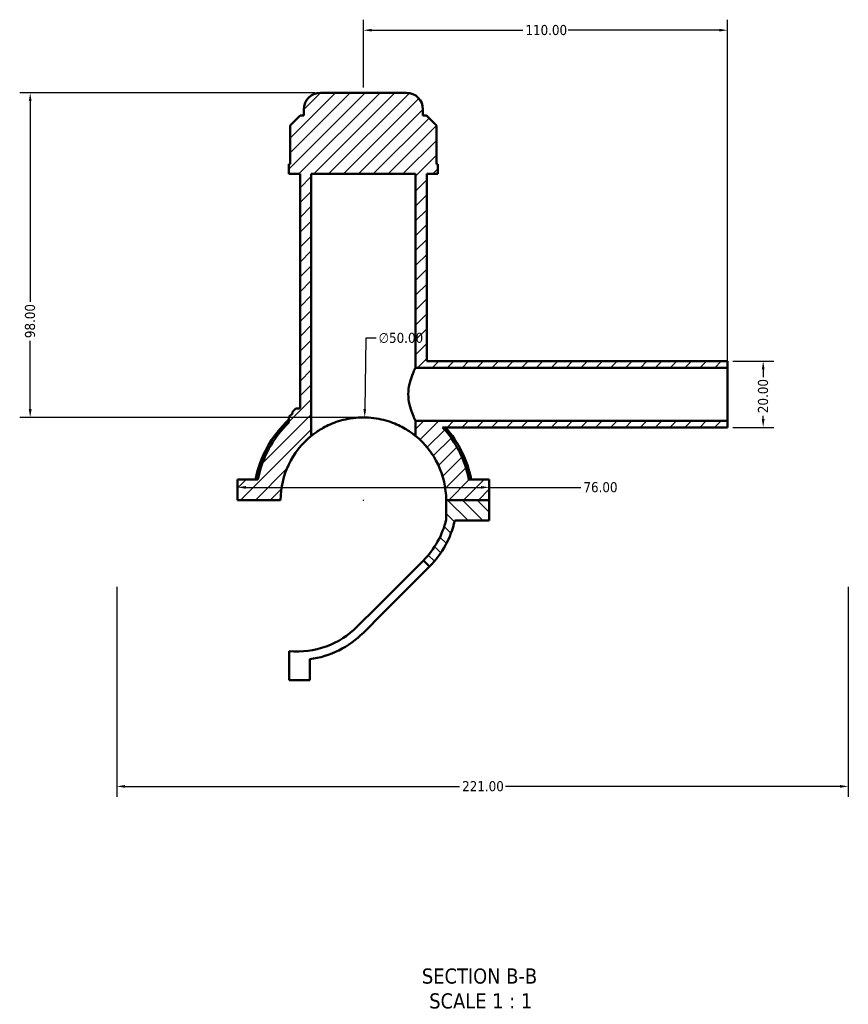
# Model space of a CAD drawing. Header units: millimetres. Extents: x 0 to 898, y -421 to 939.
# Tile 1 of 5: x 275 to 525, y -421 to -124. Entities that reach past the tile are written whole.
import ezdxf

# ---------------------------------------------------------------- set-up
doc = ezdxf.new("R2010")
doc.units = ezdxf.units.MM
for name, color, linetype, lineweight in [('Dimension (ANSI)', 7, 'Continuous', 25), ('Hatch (ANSI)', 7, 'Continuous', 18), ('Symbol (ANSI)', 7, 'Continuous', 25), ('Visible (ANSI)', 7, 'Continuous', 50)]:
    doc.layers.add(name, color=color, linetype=linetype, lineweight=lineweight)
doc.styles.add('Label Text (ANSI)', font='tahoma.ttf')
doc.styles.add('Note Text (ANSI)', font='tahoma.ttf')
doc.dimstyles.new('Default - mm (ANSI)', dxfattribs={"dimtxt": 3.048, "dimasz": 2.5, "dimexe": 3.175, "dimexo": 1.6002, "dimgap": 0.8, "dimtad": 0, "dimtoh": 1, "dimrnd": 1e-08, "dimzin": 4, "dimdsep": 46, "dimtxsty": 'Note Text (ANSI)', "dimcen": 0.09, "dimdle": 10, "dimclrd": 256, "dimclre": 256, "dimclrt": 256, "dimadec": 1, "dimazin": 1, "dimtfac": 1, "dimtofl": 0, "dimtmove": 0, "dimatfit": 3, "dimfxl": 1, "dimtolj": 1, "dimtzin": 4, "dimlwd": -1, "dimlwe": -1, "dimarcsym": 0})

# ---------------------------------------------------------------- blocks, each defined once
blk = doc.blocks.new('*D7')
at = {"layer": 'Defpoints', "color": 0, "transparency": 16777216}
for p in [(378.92, -244.28), (378.14, -294.28)]:
    blk.add_point(p, dxfattribs=at)
at = {"layer": 'Dimension (ANSI)', "transparency": 16777216}
for p, q in [((379.29, -220.35), (378.96, -241.78)), ((382.35, -220.35), (379.29, -220.35)), ((378.44, -269.28), (378.62, -269.28)), ((378.53, -269.37), (378.53, -269.19))]:
    blk.add_line(p, q, dxfattribs=at)
blk.add_solid([(378.54, -241.77), (379.37, -241.79), (378.92, -244.28)], dxfattribs=at)
at = {"layer": 'Dimension (ANSI)', "color": 230, "true_color": 0xff0080, "transparency": 16777216, "insert": (383.15, -218.71), "char_height": 3.048, "attachment_point": 1, "style": 'Note Text (ANSI)'}
blk.add_mtext('\\A1;∅50.00', dxfattribs=at)
blk = doc.blocks.new('*D9')
at = {"layer": 'Defpoints', "color": 0, "transparency": 16777216}
for p in [(365.53, -146.28), (277.87, -244.28), (378.53, -244.28)]:
    blk.add_point(p, dxfattribs=at)
at = {"layer": 'Dimension (ANSI)', "transparency": 16777216}
for p, q in [((363.93, -146.28), (274.69, -146.28)), ((277.87, -148.78), (277.87, -209.42)), ((277.87, -241.78), (277.87, -221.14)), ((376.93, -244.28), (274.69, -244.28))]:
    blk.add_line(p, q, dxfattribs=at)
for points in [[(277.45, -148.78), (278.28, -148.78), (277.87, -146.28)], [(277.45, -241.78), (278.28, -241.78), (277.87, -244.28)]]:
    blk.add_solid(points, dxfattribs=at)
at = {"layer": 'Dimension (ANSI)', "color": 230, "true_color": 0xff0080, "transparency": 16777216, "insert": (276.27, -220.34), "char_height": 3.048, "attachment_point": 1, "rotation": 90, "style": 'Note Text (ANSI)'}
blk.add_mtext('\\A1;98.00', dxfattribs=at)
blk = doc.blocks.new('*D10')
at = {"layer": 'Defpoints', "color": 0, "transparency": 16777216}
for p in [(488.53, -227.28), (488.53, -247.28), (499.31, -247.28)]:
    blk.add_point(p, dxfattribs=at)
at = {"layer": 'Dimension (ANSI)', "transparency": 16777216}
for p, q in [((490.13, -227.28), (502.49, -227.28)), ((499.31, -229.78), (499.31, -232.15)), ((499.31, -244.78), (499.31, -243.78)), ((490.13, -247.28), (502.49, -247.28))]:
    blk.add_line(p, q, dxfattribs=at)
for points in [[(498.89, -229.78), (499.73, -229.78), (499.31, -227.28)], [(498.89, -244.78), (499.73, -244.78), (499.31, -247.28)]]:
    blk.add_solid(points, dxfattribs=at)
at = {"layer": 'Dimension (ANSI)', "color": 230, "true_color": 0xff0080, "transparency": 16777216, "insert": (497.72, -242.98), "char_height": 3.048, "attachment_point": 1, "rotation": 90, "style": 'Note Text (ANSI)'}
blk.add_mtext('\\A1;20.00', dxfattribs=at)
blk = doc.blocks.new('*D11')
at = {"layer": 'Defpoints', "color": 0, "transparency": 16777216}
for p in [(488.53, -127.37), (378.53, -146.28), (488.53, -229.28)]:
    blk.add_point(p, dxfattribs=at)
at = {"layer": 'Dimension (ANSI)', "transparency": 16777216}
for p, q in [((378.53, -144.68), (378.53, -124.19)), ((488.53, -227.68), (488.53, -124.19)), ((381.03, -127.37), (426.69, -127.37)), ((486.03, -127.37), (440.37, -127.37))]:
    blk.add_line(p, q, dxfattribs=at)
for points in [[(381.03, -126.95), (381.03, -127.78), (378.53, -127.37)], [(486.03, -126.95), (486.03, -127.78), (488.53, -127.37)]]:
    blk.add_solid(points, dxfattribs=at)
at = {"layer": 'Dimension (ANSI)', "color": 230, "true_color": 0xff0080, "transparency": 16777216, "insert": (427.49, -125.78), "char_height": 3.048, "attachment_point": 1, "style": 'Note Text (ANSI)'}
blk.add_mtext('\\A1;110.00', dxfattribs=at)
blk = doc.blocks.new('*D12')
at = {"layer": 'Defpoints', "color": 0, "transparency": 16777216}
for p in [(304.03, -293.83), (525.03, -293.83), (525.03, -355.68)]:
    blk.add_point(p, dxfattribs=at)
at = {"layer": 'Dimension (ANSI)', "transparency": 16777216}
for p, q in [((304.03, -295.43), (304.03, -358.85)), ((525.03, -295.43), (525.03, -358.85)), ((306.53, -355.68), (407.57, -355.68)), ((522.53, -355.68), (421.49, -355.68))]:
    blk.add_line(p, q, dxfattribs=at)
for points in [[(306.53, -355.26), (306.53, -356.1), (304.03, -355.68)], [(522.53, -355.26), (522.53, -356.1), (525.03, -355.68)]]:
    blk.add_solid(points, dxfattribs=at)
at = {"layer": 'Dimension (ANSI)', "color": 230, "true_color": 0xff0080, "transparency": 16777216, "insert": (408.37, -354.09), "char_height": 3.048, "attachment_point": 1, "style": 'Note Text (ANSI)'}
blk.add_mtext('\\A1;221.00', dxfattribs=at)
blk = doc.blocks.new('*D13')
at = {"layer": 'Defpoints', "color": 0, "transparency": 16777216}
for p in [(340.53, -265.39), (416.53, -265.39), (416.53, -265.39)]:
    blk.add_point(p, dxfattribs=at)
at = {"layer": 'Dimension (ANSI)', "transparency": 16777216}
for p, q in [((343.03, -265.39), (414.03, -265.39)), ((416.53, -265.39), (444.21, -265.39))]:
    blk.add_line(p, q, dxfattribs=at)
for points in [[(343.03, -264.98), (343.03, -265.81), (340.53, -265.39)], [(414.03, -264.98), (414.03, -265.81), (416.53, -265.39)]]:
    blk.add_solid(points, dxfattribs=at)
at = {"layer": 'Dimension (ANSI)', "color": 230, "true_color": 0xff0080, "transparency": 16777216, "insert": (445.01, -263.81), "char_height": 3.048, "attachment_point": 1, "style": 'Note Text (ANSI)'}
blk.add_mtext('\\A1;76.00', dxfattribs=at)

msp = doc.modelspace()

# ---------------------------------------------------------------- hatches: boundary and pattern name
at = {"layer": 'Hatch (ANSI)'}
h = msp.add_hatch(dxfattribs=at)
h.set_pattern_fill('ANSI31', color=256, scale=25.4, style=0)
h.set_pattern_definition([(45, (0, 0), (-2.245064, 2.245064), [])])
edge = h.paths.add_edge_path()
edge.add_line((340.531, -269.227), (353.531, -269.227))
edge.add_ellipse((378.531, -269.277), major_axis=(-25, 0.05), ratio=1, start_angle=309.16471, end_angle=360, ccw=False)
edge.add_line((362.781, -249.862), (362.781, -170.777))
edge.add_line((362.781, -170.777), (394.281, -170.777))
edge.add_line((394.281, -170.777), (394.281, -229.277))
edge.add_line((394.281, -229.277), (488.531, -229.277))
edge.add_line((488.531, -229.277), (488.531, -227.277))
edge.add_line((488.531, -227.277), (397.656, -227.277))
edge.add_line((397.656, -227.277), (397.656, -170.777))
edge.add_line((397.656, -170.777), (401.031, -170.777))
edge.add_line((401.031, -170.777), (401.031, -167.837))
edge.add_line((401.031, -167.837), (400.619, -167.837))
edge.add_line((400.619, -167.837), (400.619, -156.137))
edge.add_line((400.619, -156.137), (397.619, -153.137))
edge.add_line((397.619, -153.137), (396.531, -153.137))
edge.add_line((396.531, -153.137), (396.531, -151.277))
edge.add_ellipse((391.531, -151.277), major_axis=(5, 0), ratio=1, start_angle=0, end_angle=90)
edge.add_line((391.531, -146.277), (365.531, -146.277))
edge.add_ellipse((365.531, -151.277), major_axis=(0, 5), ratio=1, start_angle=0, end_angle=90)
edge.add_line((360.531, -151.277), (360.531, -153.137))
edge.add_line((360.531, -153.137), (359.443, -153.137))
edge.add_line((359.443, -153.137), (356.443, -156.137))
edge.add_line((356.443, -156.137), (356.443, -167.837))
edge.add_line((356.443, -167.837), (356.031, -167.837))
edge.add_line((356.031, -167.837), (356.031, -170.777))
edge.add_line((356.031, -170.777), (359.406, -170.777))
edge.add_line((359.406, -170.777), (359.406, -241.408))
edge.add_ellipse((378.531, -269.277), major_axis=(-19.125, 27.869), ratio=1, start_angle=0, end_angle=0.50273)
edge.add_line((359.162, -241.577), (358.156, -241.577))
edge.add_line((358.156, -241.577), (357.156, -242.577))
edge.add_line((357.156, -242.577), (357.156, -243.094))
edge.add_ellipse((378.531, -269.277), major_axis=(-21.375, 26.183), ratio=1, start_angle=0, end_angle=2.12313)
edge.add_spline(control_points=[(356.201, -243.904), (356.165, -243.935), (356.135, -243.971), (356.084, -244.051), (356.064, -244.094), (356.038, -244.185), (356.031, -244.232), (356.031, -244.279)], knot_values=[-0.0425256, -0.0425256, -0.0425256, -0.0425256, -0.0283504, -0.0283504, -0.0141752, -0.0141752, 0, 0, 0, 0], degree=3, periodic=0)
edge.add_line((356.031, -244.279), (356.031, -245.825))
edge.add_ellipse((378.531, -269.277), major_axis=(-22.5, 23.452), ratio=1, start_angle=0, end_angle=35.09945)
edge.add_line((346.638, -263.027), (340.531, -263.027))
edge.add_line((340.531, -263.027), (340.531, -269.227))
edge = h.paths.add_edge_path()
edge.add_line((403.531, -269.227), (416.531, -269.227))
edge.add_line((416.531, -269.227), (416.531, -263.027))
edge.add_line((416.531, -263.027), (410.425, -263.027))
edge.add_ellipse((378.531, -269.277), major_axis=(31.893, 6.25), ratio=1, start_angle=0, end_angle=31.51618)
edge.add_line((402.453, -247.277), (488.531, -247.277))
edge.add_line((488.531, -247.277), (488.531, -245.277))
edge.add_line((488.531, -245.277), (394.281, -245.277))
edge.add_line((394.281, -245.277), (394.281, -249.862))
edge.add_ellipse((378.531, -269.277), major_axis=(15.75, 19.415), ratio=1, start_angle=309.16471, end_angle=360, ccw=False)
h = msp.add_hatch(dxfattribs=at)
h.set_pattern_fill('ANSI31', color=256, scale=25.4, angle=90.00021, style=0)
h.set_pattern_definition([(135.0002, (0, 0), (-2.245056, -2.245072), [])])
edge = h.paths.add_edge_path()
edge.add_line((416.531, -269.227), (403.531, -269.227))
edge.add_line((403.531, -269.227), (403.531, -275.134))
edge.add_ellipse((378.531, -269.277), major_axis=(25, -5.857), ratio=1, start_angle=328.18514, end_angle=360, ccw=False)
edge.add_line((396.687, -287.433), (398.526, -289.272))
edge.add_ellipse((378.531, -269.277), major_axis=(19.995, -19.995), ratio=1, start_angle=0, end_angle=32.43821)
edge.add_line((406.131, -275.427), (416.531, -275.427))
edge.add_line((416.531, -275.427), (416.531, -269.227))

# ---------------------------------------------------------------- linework, layer by layer
at = {"layer": 'Visible (ANSI)'}
for p, q in [((391.531, -146.277), (365.531, -146.277)), ((360.531, -151.277), (360.531, -153.137)), ((396.531, -153.137), (396.531, -151.277)), ((359.443, -153.137), (356.443, -156.137)), ((360.531, -153.137), (359.443, -153.137)), ((397.619, -153.137), (396.531, -153.137)), ((400.619, -156.137), (397.619, -153.137)), ((356.443, -156.137), (356.443, -167.837)), ((400.619, -167.837), (400.619, -156.137)), ((356.443, -167.837), (356.031, -167.837)), ((356.031, -167.837), (356.031, -170.777)), ((401.031, -167.837), (400.619, -167.837)), ((401.031, -170.777), (401.031, -167.837)), ((356.031, -170.777), (359.406, -170.777)), ((359.406, -170.777), (359.406, -241.408)), ((362.781, -249.862), (362.781, -170.777)), ((362.781, -170.777), (394.281, -170.777)), ((394.281, -170.777), (394.281, -229.277)), ((397.656, -227.277), (397.656, -170.777)), ((397.656, -170.777), (401.031, -170.777)), ((488.531, -227.277), (397.656, -227.277)), ((488.531, -229.277), (488.531, -227.277)), ((394.281, -229.277), (488.531, -229.277)), ((488.531, -245.277), (488.531, -229.277)), ((358.156, -241.577), (357.156, -242.577)), ((357.156, -242.577), (357.156, -243.094)), ((359.162, -241.577), (358.156, -241.577)), ((356.031, -244.279), (356.031, -245.825)), ((488.531, -245.277), (394.281, -245.277)), ((394.281, -245.277), (394.281, -249.862)), ((488.531, -247.277), (488.531, -245.277)), ((402.453, -247.277), (488.531, -247.277)), ((346.638, -263.027), (340.531, -263.027)), ((340.531, -263.027), (340.531, -269.227)), ((416.531, -263.027), (410.425, -263.027)), ((416.531, -269.227), (416.531, -263.027)), ((340.531, -269.227), (353.531, -269.227)), ((403.531, -269.227), (416.531, -269.227)), ((416.531, -269.227), (403.531, -269.227)), ((403.531, -269.227), (403.531, -275.134)), ((416.531, -275.427), (416.531, -269.227)), ((406.131, -275.427), (416.531, -275.427)), ((382.545, -301.575), (396.687, -287.433)), ((396.687, -287.433), (398.526, -289.272)), ((398.526, -289.272), (384.384, -303.414)), ((376.693, -307.428), (382.545, -301.575)), ((384.384, -303.414), (378.531, -309.266)), ((356.131, -323.646), (356.131, -314.836)), ((362.331, -317.293), (362.331, -323.646)), ((362.331, -323.646), (356.131, -323.646))]:
    msp.add_line(p, q, dxfattribs=at)
for centre, radius, start, end in [((365.531, -151.277), 5, 90, 180), ((391.531, -151.277), 5, 0, 90), ((378.531, -269.277), 33.8, 129.22715, 131.35028), ((378.531, -269.277), 33.8, 124.45984, 124.96256), ((378.531, -269.277), 33.15, 132.74472, 169.13259), ((378.531, -269.277), 32.5, 133.81306, 168.91251), ((378.531, -269.277), 32.5, 11.08749, 42.60367), ((378.531, -269.277), 33.15, 10.86741, 41.57885), ((378.531, -269.277), 25, 129.05012, 179.88541), ((378.531, -269.277), 25, 0.11459, 50.94988), ((378.531, -269.277), 25.677, 315, 346.81486), ((378.531, -269.277), 28.277, 315, 347.43821), ((358.536, -289.272), 25.677, 264.62515, 315), ((358.536, -289.272), 28.277, 277.71249, 315)]:
    msp.add_arc(centre, radius, start, end, dxfattribs=at)
for points, knots in [([(394.281, -229.277), (394.281, -229.277), (394.172, -229.485), (393.779, -230.308), (393.499, -230.921), (392.961, -232.321), (392.663, -233.207), (392.227, -235.171), (392.098, -236.25), (392.098, -237.277)], [3.6928927, 3.6928927, 3.6928927, 3.6928927, 4.0001823, 4.0001823, 4.3074718, 4.3074718, 4.6156644, 4.6156644, 4.923857, 4.923857, 4.923857, 4.923857]), ([(392.098, -237.277), (392.098, -238.304), (392.227, -239.383), (392.663, -241.346), (392.961, -242.233), (393.499, -243.633), (393.779, -244.246), (394.172, -245.068), (394.281, -245.277), (394.281, -245.277)], [0, 0, 0, 0, 0.3081926, 0.3081926, 0.6163851, 0.6163851, 0.9236747, 0.9236747, 1.2309642, 1.2309642, 1.2309642, 1.2309642]), ([(356.201, -243.904), (356.165, -243.935), (356.135, -243.971), (356.084, -244.051), (356.064, -244.094), (356.038, -244.185), (356.031, -244.232), (356.031, -244.279)], [-0.042525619, -0.042525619, -0.042525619, -0.042525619, -0.028350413, -0.028350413, -0.014175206, -0.014175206, 0, 0, 0, 0]), ([(394.281, -249.862), (394.281, -249.862), (394.179, -249.778), (393.765, -249.452), (393.453, -249.212), (392.237, -248.345), (391.04, -247.577), (388.307, -246.217), (386.575, -245.522), (383.675, -244.791), (382.659, -244.598), (380.597, -244.341), (379.551, -244.277), (377.511, -244.277), (376.466, -244.341), (374.404, -244.598), (373.387, -244.791), (370.487, -245.522), (368.755, -246.217), (366.022, -247.577), (364.825, -248.345), (363.61, -249.212), (363.298, -249.452), (362.883, -249.778), (362.781, -249.862), (362.781, -249.862)], [4.9163114, 4.9163114, 4.9163114, 4.9163114, 5.2248499, 5.2248499, 5.5333884, 5.5333884, 6.1504653, 6.1504653, 6.7624662, 6.7624662, 7.0684666, 7.0684666, 7.374467, 7.374467, 7.6804675, 7.6804675, 7.9864679, 7.9864679, 8.5984687, 8.5984687, 9.2155457, 9.2155457, 9.5240842, 9.5240842, 9.8326227, 9.8326227, 9.8326227, 9.8326227])]:
    msp.add_open_spline(points, degree=3, knots=knots, dxfattribs=at)

# ---------------------------------------------------------------- texts
at = {"layer": 'Symbol (ANSI)', "char_height": 4.572, "attachment_point": 7, "style": 'Label Text (ANSI)'}
for s, insert in [('SECTION B-B', (396.203, -415.306)), ('SCALE 1 : 1', (398.426, -422.819))]:
    msp.add_mtext(s, dxfattribs=dict(at, insert=insert))

# ---------------------------------------------------------------- dimensions: what is measured, and where the dimension line sits
at = {"layer": 'Dimension (ANSI)'}
for base, p1, p2, angle, override, picture, middle in [((488.531, -127.368), (378.531, -146.277), (488.531, -229.277), 180, {"dimtoh": 0, "dimdec": 2, "dimtp": 0, "dimtm": 0, "dimtdec": 2, "dimatfit": 1}, '*D11', (433.531, -127.368)), ((277.866, -244.277), (365.531, -146.277), (378.531, -244.277), 90, {"dimtoh": 0, "dimdec": 2, "dimtp": 0, "dimtm": 0, "dimtdec": 2, "dimatfit": 1}, '*D9', (277.866, -215.277)), ((499.311, -247.277), (488.531, -227.277), (488.531, -247.277), 90, {"dimtoh": 0, "dimdec": 2, "dimtp": 0, "dimtm": 0, "dimtdec": 2, "dimatfit": 1}, '*D10', (499.311, -237.968)), ((416.531, -265.392), (340.531, -265.392), (416.531, -265.392), 180, {"dimtoh": 0, "dimdec": 2, "dimse1": 1, "dimse2": 1, "dimtp": 0, "dimtm": 0, "dimtdec": 2, "dimatfit": 2}, '*D13', (450.031, -265.392)), ((525.031, -355.679), (304.031, -293.831), (525.031, -293.831), 180, {"dimtoh": 0, "dimdec": 2, "dimtp": 0, "dimtm": 0, "dimtdec": 2, "dimatfit": 1}, '*D12', (414.531, -355.679))]:
    dim = msp.add_linear_dim(base=base, p1=p1, p2=p2, angle=angle, dimstyle='Default - mm (ANSI)', override=override, dxfattribs=at)
    dim.commit()
    dim.dimension.update_dxf_attribs({"geometry": picture, "text_midpoint": middle, "dimtype": 160})
dim = msp.add_diameter_dim_2p(p1=(378.143, -294.275), p2=(378.919, -244.28), dimstyle='Default - mm (ANSI)', override={"dimtih": 1, "dimdec": 2, "dimlfac": 0.999972, "dimtp": 0, "dimtm": 0, "dimtdec": 2}, dxfattribs=at)
dim.commit()
dim.dimension.update_dxf_attribs({"geometry": '*D7', "text_midpoint": (389.851, -220.35), "dimtype": 163})

doc.saveas('drawing.dxf')
